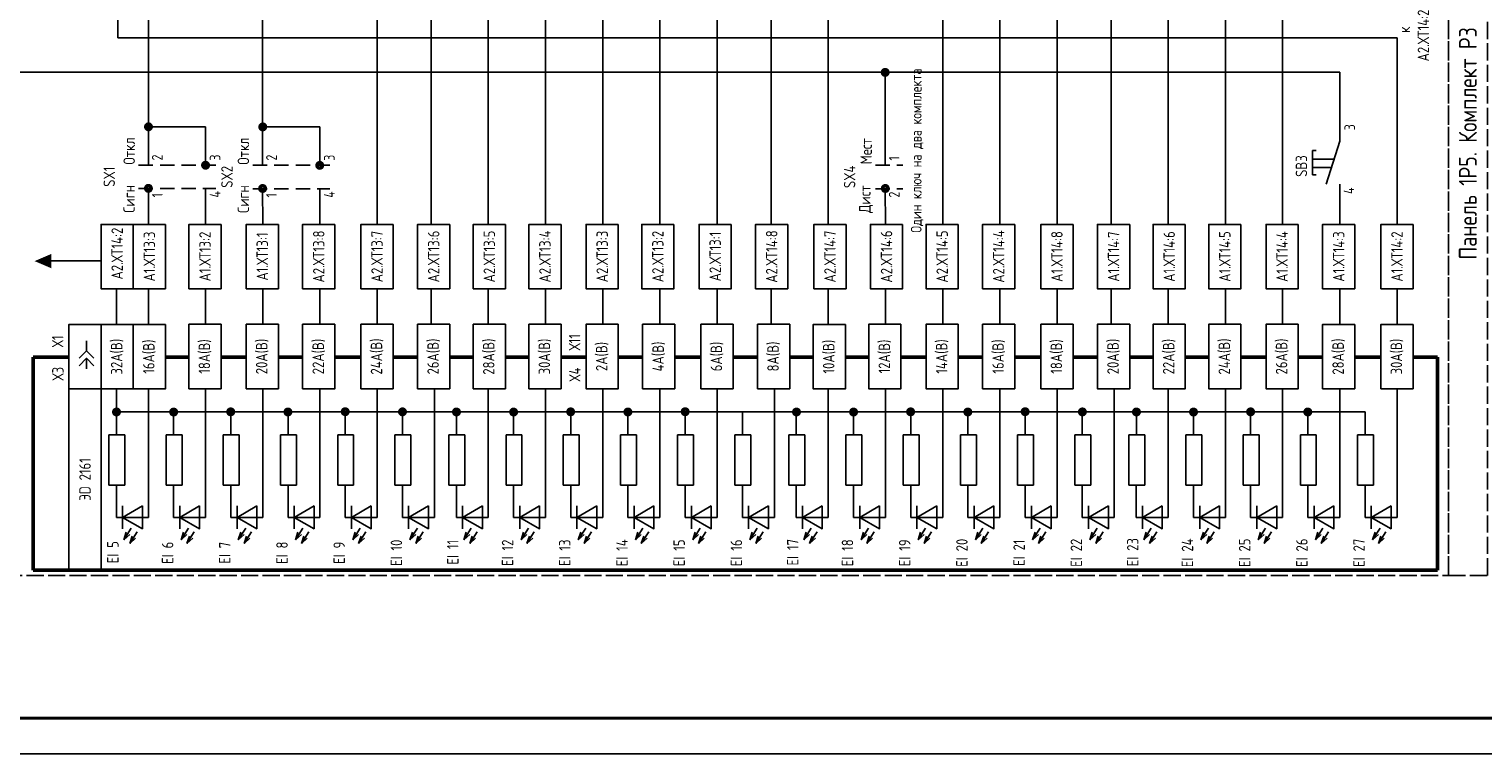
# Model space of a CAD drawing. Header units: millimetres. Extents: x 616 to 6196, y 2487 to 5711.
# Tile 15 of 46: x 2898 to 3102, y 3305 to 3407. Entities that reach past the tile are written whole.
import ezdxf

# ---------------------------------------------------------------- set-up
doc = ezdxf.new("R2010")
doc.units = ezdxf.units.MM
doc.linetypes.add('ACAD_ISO02W100', pattern=[15, 12, -3])
doc.linetypes.add('JIS_02_2.0', pattern=[3, 2, -1])
doc.styles.add('SIMPLEX', font='GOST.ttf', dxfattribs={"height": 5})

msp = doc.modelspace()

# ---------------------------------------------------------------- hatches: boundary and pattern name
h = msp.add_hatch(color=256)
h.dxf.hatch_style = 1
h.paths.add_polyline_path([(2901.36, 3375.25), (2899.02, 3374.25), (2901.36, 3373.25)])

# ---------------------------------------------------------------- linework, layer by layer
for p, q in [((2910.68, 3410), (2910.68, 3405.47)), ((2914.93, 3387.65), (2914.93, 3410)), ((2930.91, 3387.65), (2930.89, 3410)), ((2946.93, 3379.39), (2946.93, 3410)), ((2954.47, 3379.39), (2954.47, 3410)), ((2962.47, 3379.39), (2962.47, 3410)), ((2970.47, 3379.39), (2970.47, 3410)), ((2978.47, 3379.39), (2978.47, 3410)), ((2986.47, 3379.39), (2986.47, 3410)), ((2994.47, 3379.39), (2994.47, 3410)), ((3002.01, 3379.39), (3002.01, 3410)), ((3010.01, 3379.39), (3010.01, 3410)), ((3026.01, 3379.39), (3026.01, 3410)), ((3034.01, 3379.39), (3034.01, 3410)), ((3042.01, 3379.39), (3042.01, 3410)), ((3049.55, 3379.39), (3049.55, 3410)), ((3057.55, 3379.39), (3057.55, 3410)), ((3065.55, 3379.39), (3065.55, 3410)), ((3073.55, 3379.39), (3073.55, 3410)), ((2910.68, 3405.47), (3089.55, 3405.47)), ((3089.55, 3379.39), (3089.55, 3405.47)), ((3081.55, 3400.65), (2834.85, 3400.65)), ((3017.99, 3387.65), (3017.96, 3400.65)), ((3081.55, 3391.02), (3081.55, 3400.65)), ((2922.93, 3393.01), (2914.93, 3393.01)), ((2922.93, 3387.67), (2922.93, 3393.01)), ((2938.9, 3393), (2930.9, 3393)), ((2938.9, 3387.65), (2938.9, 3393)), ((3077.75, 3389.7), (3077.75, 3386.3)), ((3077.75, 3389.7), (3078.25, 3389.7)), ((3081.55, 3391.02), (3079.64, 3385.02)), ((3080.75, 3388.52), (3077.75, 3388.52)), ((3080.37, 3387.33), (3077.75, 3387.33)), ((3077.75, 3386.3), (3078.25, 3386.3)), ((2914.93, 3379.39), (2914.93, 3384.39)), ((2922.93, 3379.39), (2922.93, 3384.39)), ((2930.93, 3379.39), (2930.91, 3384.41)), ((2938.93, 3379.39), (2938.93, 3384.37)), ((3018.01, 3379.39), (3017.99, 3384.41)), ((3081.55, 3379.39), (3081.55, 3385.02)), ((2908.32, 3374.27), (2901.32, 3374.27)), ((2910.46, 3365.4), (2910.46, 3370.39)), ((2914.93, 3365.4), (2914.93, 3370.39)), ((2922.93, 3365.4), (2922.93, 3370.39)), ((2930.93, 3365.4), (2930.93, 3370.39)), ((2938.93, 3365.4), (2938.93, 3370.39)), ((2946.93, 3365.4), (2946.93, 3370.39)), ((2954.47, 3365.4), (2954.47, 3370.39)), ((2962.47, 3365.4), (2962.47, 3370.39)), ((2970.47, 3365.4), (2970.47, 3370.39)), ((2978.47, 3365.4), (2978.47, 3370.39)), ((2986.47, 3365.4), (2986.47, 3370.39)), ((2994.47, 3365.4), (2994.47, 3370.39)), ((3002.01, 3365.4), (3002.01, 3370.39)), ((3010.01, 3365.4), (3010.01, 3370.39)), ((3018.01, 3365.4), (3018.01, 3370.39)), ((3026.01, 3365.4), (3026.01, 3370.39)), ((3034.01, 3365.4), (3034.01, 3370.39)), ((3042.01, 3365.4), (3042.01, 3370.39)), ((3049.55, 3365.4), (3049.55, 3370.39)), ((3057.55, 3365.4), (3057.55, 3370.39)), ((3065.55, 3365.4), (3065.55, 3370.39)), ((3073.55, 3365.4), (3073.55, 3370.39)), ((3081.55, 3365.4), (3081.55, 3370.39)), ((3089.55, 3365.4), (3089.55, 3370.39)), ((2906.29, 3363.11), (2906.29, 3361.69)), ((2906.29, 3359.17), (2906.29, 3360.66)), ((2910.46, 3349.94), (2910.46, 3356.41)), ((2914.93, 3338.42), (2914.93, 3356.41)), ((2922.93, 3338.42), (2922.93, 3356.41)), ((2930.93, 3338.42), (2930.93, 3356.41)), ((2938.93, 3338.42), (2938.93, 3356.41)), ((2946.93, 3338.42), (2946.93, 3356.41)), ((2954.93, 3338.42), (2954.93, 3356.41)), ((2962.47, 3338.42), (2962.47, 3356.41)), ((2970.47, 3338.42), (2970.47, 3356.41)), ((2978.47, 3338.42), (2978.47, 3356.41)), ((2986.47, 3338.42), (2986.47, 3356.41)), ((2994.47, 3338.42), (2994.47, 3356.41)), ((3002.47, 3338.42), (3002.47, 3356.41)), ((3010.01, 3338.42), (3010.01, 3356.41)), ((3018.01, 3338.42), (3018.01, 3356.41)), ((3026.01, 3338.42), (3026.01, 3356.41)), ((3034.01, 3338.42), (3034.01, 3356.41)), ((3042.01, 3338.42), (3042.01, 3356.41)), ((3050.01, 3338.42), (3050.01, 3356.41)), ((3057.55, 3338.42), (3057.55, 3356.41)), ((3065.55, 3338.42), (3065.55, 3356.41)), ((3073.55, 3338.42), (3073.55, 3356.41)), ((3081.55, 3338.42), (3081.55, 3356.4)), ((3089.55, 3338.42), (3089.55, 3356.4)), ((2910.46, 3353.17), (2950.46, 3353.17)), ((2918.46, 3349.94), (2918.46, 3353.17)), ((2926.46, 3349.94), (2926.46, 3353.17)), ((2934.46, 3349.94), (2934.46, 3353.17)), ((2942.46, 3349.94), (2942.46, 3353.17)), ((2950.46, 3349.94), (2950.46, 3353.17)), ((2950.46, 3353.17), (2998, 3353.17)), ((2958.02, 3349.92), (2958.02, 3353.16)), ((2966, 3349.94), (2966, 3353.17)), ((2974, 3349.94), (2974, 3353.17)), ((2982, 3349.94), (2982, 3353.17)), ((2990, 3349.94), (2990, 3353.17)), ((2998, 3349.94), (2998, 3353.17)), ((2998, 3353.17), (3045.54, 3353.17)), ((3005.54, 3349.94), (3005.54, 3353.17)), ((3013.54, 3349.94), (3013.54, 3353.17)), ((3021.54, 3349.94), (3021.54, 3353.17)), ((3029.54, 3349.94), (3029.54, 3353.17)), ((3037.54, 3349.94), (3037.54, 3353.17)), ((3045.54, 3349.94), (3045.54, 3353.17)), ((3045.54, 3353.17), (3085.08, 3353.17)), ((3053.11, 3349.92), (3053.11, 3353.16)), ((3061.08, 3349.94), (3061.08, 3353.17)), ((3069.08, 3349.94), (3069.08, 3353.17)), ((3077.08, 3349.94), (3077.08, 3353.17)), ((3085.08, 3349.94), (3085.08, 3353.17)), ((2911.64, 3349.94), (2909.41, 3349.94)), ((2909.41, 3349.94), (2909.41, 3342.94)), ((2911.64, 3349.94), (2911.64, 3342.94)), ((2919.64, 3349.94), (2917.41, 3349.94)), ((2917.41, 3349.94), (2917.41, 3342.94)), ((2919.64, 3349.94), (2919.64, 3342.94)), ((2927.64, 3349.94), (2925.41, 3349.94)), ((2925.41, 3349.94), (2925.41, 3342.94)), ((2927.64, 3349.94), (2927.64, 3342.94)), ((2935.64, 3349.94), (2933.41, 3349.94)), ((2933.41, 3349.94), (2933.41, 3342.94)), ((2935.64, 3349.94), (2935.64, 3342.94)), ((2943.64, 3349.94), (2941.41, 3349.94)), ((2941.41, 3349.94), (2941.41, 3342.94)), ((2943.64, 3349.94), (2943.64, 3342.94)), ((2951.64, 3349.94), (2949.41, 3349.94)), ((2949.41, 3349.94), (2949.41, 3342.94)), ((2951.64, 3349.94), (2951.64, 3342.94)), ((2959.18, 3349.94), (2956.95, 3349.94)), ((2956.95, 3349.94), (2956.95, 3342.94)), ((2959.18, 3349.94), (2959.18, 3342.94)), ((2967.18, 3349.94), (2964.95, 3349.94)), ((2964.95, 3349.94), (2964.95, 3342.94)), ((2967.18, 3349.94), (2967.18, 3342.94)), ((2975.18, 3349.94), (2972.95, 3349.94)), ((2972.95, 3349.94), (2972.95, 3342.94)), ((2975.18, 3349.94), (2975.18, 3342.94)), ((2983.18, 3349.94), (2980.95, 3349.94)), ((2980.95, 3349.94), (2980.95, 3342.94)), ((2983.18, 3349.94), (2983.18, 3342.94)), ((2991.18, 3349.94), (2988.95, 3349.94)), ((2988.95, 3349.94), (2988.95, 3342.94)), ((2991.18, 3349.94), (2991.18, 3342.94)), ((2999.18, 3349.94), (2996.95, 3349.94)), ((2996.95, 3349.94), (2996.95, 3342.94)), ((2999.18, 3349.94), (2999.18, 3342.94)), ((3006.72, 3349.94), (3004.49, 3349.94)), ((3004.49, 3349.94), (3004.49, 3342.94)), ((3006.72, 3349.94), (3006.72, 3342.94)), ((3014.72, 3349.94), (3012.49, 3349.94)), ((3012.49, 3349.94), (3012.49, 3342.94)), ((3014.72, 3349.94), (3014.72, 3342.94)), ((3022.72, 3349.94), (3020.49, 3349.94)), ((3020.49, 3349.94), (3020.49, 3342.94)), ((3022.72, 3349.94), (3022.72, 3342.94)), ((3030.72, 3349.94), (3028.49, 3349.94)), ((3028.49, 3349.94), (3028.49, 3342.94)), ((3030.72, 3349.94), (3030.72, 3342.94)), ((3038.72, 3349.94), (3036.49, 3349.94)), ((3036.49, 3349.94), (3036.49, 3342.94)), ((3038.72, 3349.94), (3038.72, 3342.94)), ((3046.72, 3349.94), (3044.49, 3349.94)), ((3044.49, 3349.94), (3044.49, 3342.94)), ((3046.72, 3349.94), (3046.72, 3342.94)), ((3054.26, 3349.94), (3052.03, 3349.94)), ((3052.03, 3349.94), (3052.03, 3342.94)), ((3054.26, 3349.94), (3054.26, 3342.94)), ((3062.26, 3349.94), (3060.03, 3349.94)), ((3060.03, 3349.94), (3060.03, 3342.94)), ((3062.26, 3349.94), (3062.26, 3342.94)), ((3070.26, 3349.94), (3068.03, 3349.94)), ((3068.03, 3349.94), (3068.03, 3342.94)), ((3070.26, 3349.94), (3070.26, 3342.94)), ((3078.26, 3349.94), (3076.03, 3349.94)), ((3076.03, 3349.94), (3076.03, 3342.94)), ((3078.26, 3349.94), (3078.26, 3342.94)), ((3086.26, 3349.94), (3084.03, 3349.94)), ((3084.03, 3349.94), (3084.03, 3342.94)), ((3086.26, 3349.94), (3086.26, 3342.94)), ((2911.64, 3342.94), (2909.41, 3342.94)), ((2910.46, 3338.42), (2910.46, 3342.94)), ((2919.64, 3342.94), (2917.41, 3342.94)), ((2918.46, 3338.42), (2918.46, 3342.94)), ((2927.64, 3342.94), (2925.41, 3342.94)), ((2926.46, 3338.42), (2926.46, 3342.94)), ((2935.64, 3342.94), (2933.41, 3342.94)), ((2934.46, 3338.42), (2934.46, 3342.94)), ((2943.64, 3342.94), (2941.41, 3342.94)), ((2942.46, 3338.42), (2942.46, 3342.94)), ((2951.64, 3342.94), (2949.41, 3342.94)), ((2950.46, 3338.42), (2950.46, 3342.94)), ((2959.18, 3342.94), (2956.95, 3342.94)), ((2958, 3338.42), (2958, 3342.94)), ((2967.18, 3342.94), (2964.95, 3342.94)), ((2966, 3338.42), (2966, 3342.94)), ((2975.18, 3342.94), (2972.95, 3342.94)), ((2974, 3338.42), (2974, 3342.94)), ((2983.18, 3342.94), (2980.95, 3342.94)), ((2982, 3338.42), (2982, 3342.94)), ((2991.18, 3342.94), (2988.95, 3342.94)), ((2990, 3338.42), (2990, 3342.94)), ((2999.18, 3342.94), (2996.95, 3342.94)), ((2998, 3338.42), (2998, 3342.94)), ((3006.72, 3342.94), (3004.49, 3342.94)), ((3005.54, 3338.42), (3005.54, 3342.94)), ((3014.72, 3342.94), (3012.49, 3342.94)), ((3013.54, 3338.42), (3013.54, 3342.94)), ((3022.72, 3342.94), (3020.49, 3342.94)), ((3021.54, 3338.42), (3021.54, 3342.94)), ((3030.72, 3342.94), (3028.49, 3342.94)), ((3029.54, 3338.42), (3029.54, 3342.94)), ((3038.72, 3342.94), (3036.49, 3342.94)), ((3037.54, 3338.42), (3037.54, 3342.94)), ((3046.72, 3342.94), (3044.49, 3342.94)), ((3045.54, 3338.42), (3045.54, 3342.94)), ((3054.26, 3342.94), (3052.03, 3342.94)), ((3053.08, 3338.42), (3053.08, 3342.94)), ((3062.26, 3342.94), (3060.03, 3342.94)), ((3061.08, 3338.42), (3061.08, 3342.94)), ((3070.26, 3342.94), (3068.03, 3342.94)), ((3069.08, 3338.42), (3069.08, 3342.94)), ((3078.26, 3342.94), (3076.03, 3342.94)), ((3077.08, 3338.42), (3077.08, 3342.94)), ((3086.26, 3342.94), (3084.03, 3342.94)), ((3085.08, 3338.42), (3085.08, 3342.94)), ((2914.93, 3338.42), (2910.46, 3338.42)), ((2911.33, 3340.02), (2911.33, 3336.82)), ((2922.93, 3338.42), (2918.46, 3338.42)), ((2919.33, 3340.02), (2919.33, 3336.82)), ((2930.93, 3338.42), (2926.46, 3338.42)), ((2927.33, 3340.02), (2927.33, 3336.82)), ((2938.93, 3338.42), (2934.46, 3338.42)), ((2935.33, 3340.02), (2935.33, 3336.82)), ((2946.93, 3338.42), (2942.46, 3338.42)), ((2943.33, 3340.02), (2943.33, 3336.82)), ((2954.93, 3338.42), (2950.46, 3338.42)), ((2951.33, 3340.02), (2951.33, 3336.82)), ((2962.47, 3338.42), (2958, 3338.42)), ((2958.87, 3340.02), (2958.87, 3336.82)), ((2970.47, 3338.42), (2966, 3338.42)), ((2966.87, 3340.02), (2966.87, 3336.82)), ((2978.47, 3338.42), (2974, 3338.42)), ((2974.87, 3340.02), (2974.87, 3336.82)), ((2986.47, 3338.42), (2982, 3338.42)), ((2982.87, 3340.02), (2982.87, 3336.82)), ((2994.47, 3338.42), (2990, 3338.42)), ((2990.87, 3340.02), (2990.87, 3336.82)), ((3002.47, 3338.42), (2998, 3338.42)), ((2998.87, 3340.02), (2998.87, 3336.82)), ((3010.01, 3338.42), (3005.54, 3338.42)), ((3006.41, 3340.02), (3006.41, 3336.82)), ((3018.01, 3338.42), (3013.54, 3338.42)), ((3014.41, 3340.02), (3014.41, 3336.82)), ((3026.01, 3338.42), (3021.54, 3338.42)), ((3022.41, 3340.02), (3022.41, 3336.82)), ((3034.01, 3338.42), (3029.54, 3338.42)), ((3030.41, 3340.02), (3030.41, 3336.82)), ((3042.01, 3338.42), (3037.54, 3338.42)), ((3038.41, 3340.02), (3038.41, 3336.82)), ((3050.01, 3338.42), (3045.54, 3338.42)), ((3046.41, 3340.02), (3046.41, 3336.82)), ((3057.55, 3338.42), (3053.08, 3338.42)), ((3053.95, 3340.02), (3053.95, 3336.82)), ((3065.55, 3338.42), (3061.08, 3338.42)), ((3061.95, 3340.02), (3061.95, 3336.82)), ((3073.55, 3338.42), (3069.08, 3338.42)), ((3069.95, 3340.02), (3069.95, 3336.82)), ((3081.55, 3338.42), (3077.08, 3338.42)), ((3077.95, 3340.02), (3077.95, 3336.82)), ((3089.55, 3338.42), (3085.08, 3338.42)), ((3085.95, 3340.02), (3085.95, 3336.82)), ((3382.9, 3305.35), (2788.9, 3305.35))]:
    msp.add_line(p, q)
at = {"linetype": 'JIS_02_2.0'}
for p, q in [((2913.57, 3387.67), (2924.36, 3387.67)), ((2929.54, 3387.65), (2940.33, 3387.65)), ((3016.62, 3387.65), (3020.46, 3387.65)), ((2913.57, 3384.39), (2924.36, 3384.39)), ((2929.54, 3384.37), (2940.33, 3384.37)), ((3016.62, 3384.37), (3020.46, 3384.37))]:
    msp.add_line(p, q, dxfattribs=at)
at = {"lineweight": 50}
for p, q in [((2903.82, 3360.83), (2898.82, 3360.83)), ((2898.82, 3360.83), (2898.82, 3331.06)), ((2920.6, 3360.83), (2917.32, 3360.83)), ((2928.61, 3360.83), (2925.1, 3360.83)), ((2936.51, 3360.83), (2933.11, 3360.83)), ((2944.66, 3360.83), (2941.01, 3360.83)), ((2952.58, 3360.83), (2949.16, 3360.83)), ((2960.36, 3360.83), (2957.08, 3360.83)), ((2968.14, 3360.83), (2964.86, 3360.83)), ((2976.15, 3360.83), (2972.64, 3360.83)), ((2984.05, 3360.83), (2980.65, 3360.83)), ((2992.2, 3360.83), (2988.55, 3360.83)), ((3000.12, 3360.83), (2996.7, 3360.83)), ((3007.9, 3360.83), (3004.62, 3360.83)), ((3015.68, 3360.83), (3012.4, 3360.83)), ((3023.69, 3360.83), (3020.18, 3360.83)), ((3031.59, 3360.83), (3028.19, 3360.83)), ((3039.74, 3360.83), (3036.09, 3360.83)), ((3047.66, 3360.83), (3044.24, 3360.83)), ((3055.44, 3360.83), (3052.16, 3360.83)), ((3063.22, 3360.83), (3059.94, 3360.83)), ((3071.23, 3360.83), (3067.72, 3360.83)), ((3079.14, 3360.83), (3075.73, 3360.83)), ((3087.29, 3360.83), (3083.64, 3360.83)), ((3095.2, 3360.83), (3091.79, 3360.83)), ((3095.2, 3331.06), (3095.2, 3360.83)), ((2898.82, 3331.06), (3095.2, 3331.06))]:
    msp.add_line(p, q, dxfattribs=at)
at = {"linetype": 'Continuous'}
for p, q in [((2912.54, 3336.9), (2911.51, 3335.28)), ((2911.51, 3335.28), (2911.85, 3336.33)), ((2913.36, 3336.38), (2912.33, 3334.76)), ((2920.54, 3336.9), (2919.51, 3335.28)), ((2919.51, 3335.28), (2919.85, 3336.33)), ((2921.36, 3336.38), (2920.33, 3334.76)), ((2928.54, 3336.9), (2927.51, 3335.28)), ((2927.51, 3335.28), (2927.85, 3336.33)), ((2929.36, 3336.38), (2928.33, 3334.76)), ((2936.54, 3336.89), (2935.51, 3335.28)), ((2935.51, 3335.28), (2935.85, 3336.33)), ((2937.36, 3336.38), (2936.33, 3334.76)), ((2944.54, 3336.89), (2943.51, 3335.28)), ((2943.51, 3335.28), (2943.85, 3336.33)), ((2945.36, 3336.38), (2944.33, 3334.76)), ((2952.55, 3336.9), (2951.51, 3335.28)), ((2951.51, 3335.28), (2951.85, 3336.33)), ((2953.36, 3336.38), (2952.33, 3334.76)), ((2960.09, 3336.9), (2959.05, 3335.28)), ((2959.05, 3335.28), (2959.39, 3336.33)), ((2960.9, 3336.38), (2959.87, 3334.76)), ((2968.09, 3336.9), (2967.05, 3335.28)), ((2967.05, 3335.28), (2967.39, 3336.33)), ((2968.9, 3336.38), (2967.87, 3334.76)), ((2976.09, 3336.9), (2975.05, 3335.28)), ((2975.05, 3335.28), (2975.39, 3336.33)), ((2976.9, 3336.38), (2975.87, 3334.76)), ((2984.09, 3336.89), (2983.05, 3335.27)), ((2983.05, 3335.27), (2983.39, 3336.33)), ((2984.9, 3336.38), (2983.87, 3334.76)), ((2992.09, 3336.89), (2991.05, 3335.27)), ((2991.05, 3335.27), (2991.39, 3336.33)), ((2992.9, 3336.38), (2991.87, 3334.76)), ((3000.09, 3336.89), (2999.05, 3335.28)), ((2999.05, 3335.28), (2999.39, 3336.33)), ((3000.9, 3336.38), (2999.87, 3334.76)), ((3007.63, 3336.9), (3006.59, 3335.28)), ((3006.59, 3335.28), (3006.93, 3336.33)), ((3008.44, 3336.38), (3007.41, 3334.76)), ((3015.63, 3336.9), (3014.59, 3335.28)), ((3014.59, 3335.28), (3014.93, 3336.33)), ((3016.44, 3336.38), (3015.41, 3334.76)), ((3023.63, 3336.9), (3022.59, 3335.28)), ((3022.59, 3335.28), (3022.93, 3336.33)), ((3024.44, 3336.38), (3023.41, 3334.76)), ((3031.63, 3336.89), (3030.59, 3335.27)), ((3030.59, 3335.27), (3030.93, 3336.33)), ((3032.44, 3336.38), (3031.41, 3334.76)), ((3039.63, 3336.89), (3038.59, 3335.27)), ((3038.59, 3335.27), (3038.93, 3336.33)), ((3040.44, 3336.38), (3039.41, 3334.76)), ((3047.63, 3336.89), (3046.59, 3335.28)), ((3046.59, 3335.28), (3046.93, 3336.33)), ((3048.44, 3336.38), (3047.41, 3334.76)), ((3055.17, 3336.89), (3054.13, 3335.28)), ((3054.13, 3335.28), (3054.47, 3336.33)), ((3055.98, 3336.38), (3054.95, 3334.76)), ((3063.17, 3336.89), (3062.13, 3335.28)), ((3062.13, 3335.28), (3062.47, 3336.33)), ((3063.98, 3336.38), (3062.95, 3334.76)), ((3071.17, 3336.89), (3070.13, 3335.28)), ((3070.13, 3335.28), (3070.47, 3336.33)), ((3071.98, 3336.38), (3070.95, 3334.76)), ((3079.17, 3336.89), (3078.14, 3335.27)), ((3078.14, 3335.27), (3078.48, 3336.33)), ((3079.98, 3336.38), (3078.95, 3334.76)), ((3087.17, 3336.89), (3086.14, 3335.27)), ((3086.14, 3335.27), (3086.48, 3336.33)), ((3087.98, 3336.38), (3086.95, 3334.76)), ((2911.51, 3335.28), (2912.33, 3336.03)), ((2912.33, 3334.76), (2912.67, 3335.81)), ((2912.33, 3334.76), (2913.14, 3335.51)), ((2919.51, 3335.28), (2920.33, 3336.03)), ((2920.33, 3334.76), (2920.67, 3335.81)), ((2920.33, 3334.76), (2921.14, 3335.51)), ((2927.51, 3335.28), (2928.33, 3336.03)), ((2928.33, 3334.76), (2928.67, 3335.81)), ((2928.33, 3334.76), (2929.14, 3335.51)), ((2935.51, 3335.28), (2936.33, 3336.03)), ((2936.33, 3334.76), (2936.67, 3335.81)), ((2936.33, 3334.76), (2937.14, 3335.51)), ((2943.51, 3335.28), (2944.33, 3336.03)), ((2944.33, 3334.76), (2944.67, 3335.81)), ((2944.33, 3334.76), (2945.14, 3335.51)), ((2951.51, 3335.28), (2952.33, 3336.03)), ((2952.33, 3334.76), (2952.67, 3335.81)), ((2952.33, 3334.76), (2953.14, 3335.51)), ((2959.05, 3335.28), (2959.87, 3336.03)), ((2959.87, 3334.76), (2960.21, 3335.81)), ((2959.87, 3334.76), (2960.68, 3335.51)), ((2967.05, 3335.28), (2967.87, 3336.03)), ((2967.87, 3334.76), (2968.21, 3335.81)), ((2967.87, 3334.76), (2968.68, 3335.51)), ((2975.05, 3335.28), (2975.87, 3336.03)), ((2975.87, 3334.76), (2976.21, 3335.81)), ((2975.87, 3334.76), (2976.68, 3335.51)), ((2983.05, 3335.27), (2983.87, 3336.03)), ((2983.87, 3334.76), (2984.21, 3335.81)), ((2983.87, 3334.76), (2984.68, 3335.51)), ((2991.05, 3335.27), (2991.87, 3336.03)), ((2991.87, 3334.76), (2992.21, 3335.81)), ((2991.87, 3334.76), (2992.68, 3335.51)), ((2999.05, 3335.28), (2999.87, 3336.03)), ((2999.87, 3334.76), (3000.21, 3335.81)), ((2999.87, 3334.76), (3000.68, 3335.51)), ((3006.59, 3335.28), (3007.41, 3336.03)), ((3007.41, 3334.76), (3007.75, 3335.81)), ((3007.41, 3334.76), (3008.22, 3335.51)), ((3014.59, 3335.28), (3015.41, 3336.03)), ((3015.41, 3334.76), (3015.75, 3335.81)), ((3015.41, 3334.76), (3016.22, 3335.51)), ((3022.59, 3335.28), (3023.41, 3336.03)), ((3023.41, 3334.76), (3023.75, 3335.81)), ((3023.41, 3334.76), (3024.22, 3335.51)), ((3030.59, 3335.27), (3031.41, 3336.03)), ((3031.41, 3334.76), (3031.75, 3335.81)), ((3031.41, 3334.76), (3032.22, 3335.51)), ((3038.59, 3335.27), (3039.41, 3336.03)), ((3039.41, 3334.76), (3039.75, 3335.81)), ((3039.41, 3334.76), (3040.22, 3335.51)), ((3046.59, 3335.28), (3047.41, 3336.03)), ((3047.41, 3334.76), (3047.75, 3335.81)), ((3047.41, 3334.76), (3048.22, 3335.51)), ((3054.13, 3335.28), (3054.95, 3336.03)), ((3054.95, 3334.76), (3055.29, 3335.81)), ((3054.95, 3334.76), (3055.76, 3335.51)), ((3062.13, 3335.28), (3062.95, 3336.03)), ((3062.95, 3334.76), (3063.29, 3335.81)), ((3062.95, 3334.76), (3063.76, 3335.51)), ((3070.13, 3335.28), (3070.95, 3336.03)), ((3070.95, 3334.76), (3071.29, 3335.81)), ((3070.95, 3334.76), (3071.76, 3335.51)), ((3078.14, 3335.27), (3078.95, 3336.03)), ((3078.95, 3334.76), (3079.29, 3335.81)), ((3078.95, 3334.76), (3079.76, 3335.51)), ((3086.14, 3335.27), (3086.95, 3336.03)), ((3086.95, 3334.76), (3087.29, 3335.81)), ((3086.95, 3334.76), (3087.76, 3335.51))]:
    msp.add_line(p, q, dxfattribs=at)
at = {"lineweight": 40}
msp.add_line((3377.9, 3310.35), (2808.9, 3310.35), dxfattribs=at)
at = {"color": 32, "linetype": 'ACAD_ISO02W100', "ltscale": 0.2, "true_color": 0xcd6928}
for points in [[(2828.31, 3462), (2825.9, 3462), (2825.9, 3330.3), (3096.74, 3330.3), (3096.74, 3462), (2828.31, 3462)], [(3096.74, 3462), (3096.74, 3462), (3096.74, 3330.3), (3102.18, 3330.3), (3102.18, 3462), (3096.74, 3462)]]:
    msp.add_lwpolyline(points, dxfattribs=at)
at = {"const_width": 0.5}
for points in [[(3017.97, 3401.01, -1), (3017.97, 3400.26, -1)], [(2914.95, 3393.4, -1), (2914.95, 3392.65, -1)], [(2930.93, 3393.39, -1), (2930.93, 3392.64, -1)], [(2922.93, 3388.03, -1), (2922.93, 3387.28, -1)], [(2938.9, 3388.01, -1), (2938.9, 3387.26, -1)], [(2914.94, 3384.8, -1), (2914.94, 3384.05, -1)], [(2930.91, 3384.78, -1), (2930.91, 3384.03, -1)], [(3017.99, 3384.78, -1), (3017.99, 3384.03, -1)], [(2910.48, 3353.53, -1), (2910.48, 3352.78, -1)], [(2918.47, 3353.52, -1), (2918.47, 3352.77, -1)], [(2926.45, 3353.55, -1), (2926.45, 3352.8, -1)], [(2934.45, 3353.53, -1), (2934.45, 3352.78, -1)], [(2942.46, 3353.57, -1), (2942.46, 3352.82, -1)], [(2950.47, 3353.55, -1), (2950.47, 3352.8, -1)], [(2958.02, 3353.53, -1), (2958.02, 3352.78, -1)], [(2966.01, 3353.52, -1), (2966.01, 3352.77, -1)], [(2973.99, 3353.55, -1), (2973.99, 3352.8, -1)], [(2981.99, 3353.53, -1), (2981.99, 3352.78, -1)], [(2990, 3353.57, -1), (2990, 3352.82, -1)], [(3005.57, 3353.53, -1), (3005.57, 3352.78, -1)], [(3013.55, 3353.52, -1), (3013.55, 3352.77, -1)], [(3021.53, 3353.55, -1), (3021.53, 3352.8, -1)], [(3029.53, 3353.53, -1), (3029.53, 3352.78, -1)], [(3037.54, 3353.57, -1), (3037.54, 3352.82, -1)], [(3045.55, 3353.54, -1), (3045.55, 3352.79, -1)], [(3053.11, 3353.53, -1), (3053.11, 3352.78, -1)], [(3061.09, 3353.52, -1), (3061.09, 3352.77, -1)], [(3069.07, 3353.55, -1), (3069.07, 3352.8, -1)], [(3077.07, 3353.53, -1), (3077.07, 3352.78, -1)]]:
    msp.add_lwpolyline(points, format="xyb", close=True, dxfattribs=at)
for points in [[(2912.82, 3379.39), (2912.82, 3370.39), (2908.32, 3370.39), (2908.32, 3379.39)], [(2917.32, 3379.39), (2917.32, 3370.39), (2912.82, 3370.39), (2912.82, 3379.39)], [(2925.1, 3379.39), (2925.1, 3370.39), (2920.6, 3370.39), (2920.6, 3379.39)], [(2933.11, 3379.39), (2933.11, 3370.39), (2928.61, 3370.39), (2928.61, 3379.39)], [(2941.01, 3379.39), (2941.01, 3370.39), (2936.51, 3370.39), (2936.51, 3379.39)], [(2949.16, 3379.39), (2949.16, 3370.39), (2944.66, 3370.39), (2944.66, 3379.39)], [(2957.08, 3379.39), (2957.08, 3370.39), (2952.58, 3370.39), (2952.58, 3379.39)], [(2964.86, 3379.39), (2964.86, 3370.39), (2960.36, 3370.39), (2960.36, 3379.39)], [(2972.64, 3379.39), (2972.64, 3370.39), (2968.14, 3370.39), (2968.14, 3379.39)], [(2980.65, 3379.39), (2980.65, 3370.39), (2976.15, 3370.39), (2976.15, 3379.39)], [(2988.43, 3379.39), (2988.43, 3370.39), (2983.93, 3370.39), (2983.93, 3379.39)], [(2996.45, 3379.39), (2996.45, 3370.39), (2991.95, 3370.39), (2991.95, 3379.39)], [(3004.35, 3379.39), (3004.35, 3370.39), (2999.85, 3370.39), (2999.85, 3379.39)], [(3012.5, 3379.39), (3012.5, 3370.39), (3008, 3370.39), (3008, 3379.39)], [(3020.41, 3379.39), (3020.41, 3370.39), (3015.91, 3370.39), (3015.91, 3379.39)], [(3028.19, 3379.39), (3028.19, 3370.39), (3023.69, 3370.39), (3023.69, 3379.39)], [(3036.09, 3379.39), (3036.09, 3370.39), (3031.59, 3370.39), (3031.59, 3379.39)], [(3044.24, 3379.39), (3044.24, 3370.39), (3039.74, 3370.39), (3039.74, 3379.39)], [(3052.16, 3379.39), (3052.16, 3370.39), (3047.66, 3370.39), (3047.66, 3379.39)], [(3059.94, 3379.39), (3059.94, 3370.39), (3055.44, 3370.39), (3055.44, 3379.39)], [(3067.72, 3379.39), (3067.72, 3370.39), (3063.22, 3370.39), (3063.22, 3379.39)], [(3075.73, 3379.39), (3075.73, 3370.39), (3071.23, 3370.39), (3071.23, 3379.39)], [(3083.64, 3379.39), (3083.64, 3370.39), (3079.14, 3370.39), (3079.14, 3379.39)], [(3091.79, 3379.39), (3091.79, 3370.39), (3087.29, 3370.39), (3087.29, 3379.39)], [(2908.32, 3365.39), (2908.32, 3356.39), (2903.82, 3356.39), (2903.82, 3365.39)], [(2912.82, 3365.39), (2912.82, 3356.39), (2908.32, 3356.39), (2908.32, 3365.39)], [(2917.32, 3365.39), (2917.32, 3356.39), (2912.82, 3356.39), (2912.82, 3365.39)], [(2925.1, 3365.41), (2925.1, 3356.41), (2920.6, 3356.41), (2920.6, 3365.41)], [(2933.11, 3365.41), (2933.11, 3356.41), (2928.61, 3356.41), (2928.61, 3365.41)], [(2941.01, 3365.41), (2941.01, 3356.41), (2936.51, 3356.41), (2936.51, 3365.41)], [(2949.16, 3365.41), (2949.16, 3356.41), (2944.66, 3356.41), (2944.66, 3365.41)], [(2957.08, 3365.41), (2957.08, 3356.41), (2952.58, 3356.41), (2952.58, 3365.41)], [(2964.86, 3365.41), (2964.86, 3356.41), (2960.36, 3356.41), (2960.36, 3365.41)], [(2972.64, 3365.41), (2972.64, 3356.41), (2968.14, 3356.41), (2968.14, 3365.41)], [(2980.65, 3365.41), (2980.65, 3356.41), (2976.15, 3356.41), (2976.15, 3365.41)], [(2988.55, 3365.41), (2988.55, 3356.41), (2984.05, 3356.41), (2984.05, 3365.41)], [(2996.7, 3365.41), (2996.7, 3356.41), (2992.2, 3356.41), (2992.2, 3365.41)], [(3004.62, 3365.41), (3004.62, 3356.41), (3000.12, 3356.41), (3000.12, 3365.41)], [(3012.4, 3365.39), (3012.4, 3356.39), (3007.9, 3356.39), (3007.9, 3365.39)], [(3020.18, 3365.41), (3020.18, 3356.41), (3015.68, 3356.41), (3015.68, 3365.41)], [(3028.19, 3365.41), (3028.19, 3356.41), (3023.69, 3356.41), (3023.69, 3365.41)], [(3036.09, 3365.41), (3036.09, 3356.41), (3031.59, 3356.41), (3031.59, 3365.41)], [(3044.24, 3365.41), (3044.24, 3356.41), (3039.74, 3356.41), (3039.74, 3365.41)], [(3052.16, 3365.41), (3052.16, 3356.41), (3047.66, 3356.41), (3047.66, 3365.41)], [(3059.94, 3365.41), (3059.94, 3356.41), (3055.44, 3356.41), (3055.44, 3365.41)], [(3067.72, 3365.41), (3067.72, 3356.41), (3063.22, 3356.41), (3063.22, 3365.41)], [(3075.73, 3365.41), (3075.73, 3356.41), (3071.23, 3356.41), (3071.23, 3365.41)], [(3083.64, 3365.4), (3083.64, 3356.4), (3079.14, 3356.4), (3079.14, 3365.4)], [(3091.79, 3365.4), (3091.79, 3356.4), (3087.29, 3356.4), (3087.29, 3365.4)], [(2908.32, 3356.39), (2908.32, 3331.06), (2903.82, 3331.06), (2903.82, 3356.39)], [(2914.1, 3340.02), (2914.1, 3336.82), (2911.33, 3338.42)], [(2922.1, 3340.02), (2922.1, 3336.82), (2919.33, 3338.42)], [(2930.1, 3340.02), (2930.1, 3336.82), (2927.33, 3338.42)], [(2938.1, 3340.02), (2938.1, 3336.82), (2935.33, 3338.42)], [(2946.1, 3340.02), (2946.1, 3336.82), (2943.33, 3338.42)], [(2954.1, 3340.02), (2954.1, 3336.82), (2951.33, 3338.42)], [(2961.64, 3340.02), (2961.64, 3336.82), (2958.87, 3338.42)], [(2969.64, 3340.02), (2969.64, 3336.82), (2966.87, 3338.42)], [(2977.64, 3340.02), (2977.64, 3336.82), (2974.87, 3338.42)], [(2985.64, 3340.02), (2985.64, 3336.82), (2982.87, 3338.42)], [(2993.64, 3340.02), (2993.64, 3336.82), (2990.87, 3338.42)], [(3001.64, 3340.02), (3001.64, 3336.82), (2998.87, 3338.42)], [(3009.18, 3340.02), (3009.18, 3336.82), (3006.41, 3338.42)], [(3017.18, 3340.02), (3017.18, 3336.82), (3014.41, 3338.42)], [(3025.18, 3340.02), (3025.18, 3336.82), (3022.41, 3338.42)], [(3033.18, 3340.02), (3033.18, 3336.82), (3030.41, 3338.42)], [(3041.18, 3340.02), (3041.18, 3336.82), (3038.41, 3338.42)], [(3049.18, 3340.02), (3049.18, 3336.82), (3046.41, 3338.42)], [(3056.72, 3340.02), (3056.72, 3336.82), (3053.95, 3338.42)], [(3064.72, 3340.02), (3064.72, 3336.82), (3061.95, 3338.42)], [(3072.72, 3340.02), (3072.72, 3336.82), (3069.95, 3338.42)], [(3080.72, 3340.02), (3080.72, 3336.82), (3077.95, 3338.42)], [(3088.72, 3340.02), (3088.72, 3336.82), (3085.95, 3338.42)]]:
    msp.add_lwpolyline(points, close=True)
for points in [[(2905.26, 3360.66), (2906.29, 3361.69), (2907.32, 3360.66)], [(2905.26, 3359.63), (2906.29, 3360.66), (2907.32, 3359.63)]]:
    msp.add_lwpolyline(points)

# ---------------------------------------------------------------- texts
at = {"rotation": 90, "style": 'SIMPLEX'}
for s, insert, char_height, width, attachment_point in [('Панель 1Р5. Комплект РЗ №2 23Т', (3099.46, 3396.15), 2.5, 131.7047, 5), ('  к А2.ХТ14:2', (3091.9, 3405.79), 1.6, 9, 5), ('Один ключ на два комплекта', (3022.43, 3378.22), 1.5, 24.2311, 4), ('3', (3082.94, 3392.54), 1.5, 5.832, 4), ('Откл', (2912.25, 3389.64), 1.6, 3.4878, 5), ('Откл', (2928.22, 3389.62), 1.6, 3.4878, 5), ('Мест', (3015.31, 3389.62), 1.6, 3.4878, 5), ('2', (2916.18, 3388.32), 1.5, 5.832, 4), ('3', (2924.27, 3388.3), 1.5, 5.832, 4), ('2', (2932.15, 3388.31), 1.5, 5.832, 4), ('3', (2940.24, 3388.28), 1.5, 5.832, 4), ('1', (3019.23, 3388.31), 1.5, 5.832, 4), ('SB3', (3076.18, 3387.54), 1.6, 9, 5), ('SX1', (2909.46, 3386.05), 1.6, 5.202, 5), ('SX2', (2925.92, 3386.03), 1.6, 5.202, 5), ('SX4', (3013, 3386.03), 1.6, 5.202, 5), ('Сигн', (2912.24, 3382.94), 1.6, 9, 5), ('Сигн', (2928.21, 3382.92), 1.6, 9, 5), ('Дист', (3015.29, 3382.92), 1.6, 9, 5), ('1', (2916.18, 3383.16), 1.5, 5.832, 4), ('4', (2924.27, 3383.14), 1.5, 5.832, 4), ('1', (2932.15, 3383.14), 1.5, 5.832, 4), ('4', (2940.24, 3383.12), 1.5, 5.832, 4), ('2', (3019.23, 3383.14), 1.5, 5.832, 4), ('4', (3082.81, 3383.64), 1.5, 5.832, 4), (' А2.ХТ14:2', (2910.57, 3374.89), 1.6, 9, 5), ('А1.ХТ13:3', (2915.07, 3374.89), 1.6, 9, 5), ('А1.ХТ13:2', (2922.85, 3374.89), 1.6, 9, 5), ('А1.ХТ13:1', (2930.86, 3374.89), 1.6, 9, 5), ('А2.ХТ13:8', (2938.76, 3374.89), 1.6, 9, 5), ('А2.ХТ13:7', (2946.91, 3374.89), 1.6, 9, 5), ('А2.ХТ13:6', (2954.83, 3374.89), 1.6, 9, 5), ('А2.ХТ13:5', (2962.61, 3374.89), 1.6, 9, 5), ('А2.ХТ13:4', (2970.39, 3374.89), 1.6, 9, 5), ('А2.ХТ13:3', (2978.4, 3374.89), 1.6, 9, 5), ('А2.ХТ13:2', (2986.18, 3374.89), 1.6, 9, 5), ('А2.ХТ13:1', (2994.2, 3374.89), 1.6, 9, 5), ('А2.ХТ14:8', (3002.1, 3374.89), 1.6, 9, 5), ('А2.ХТ14:7', (3010.25, 3374.89), 1.6, 9, 5), ('А2.ХТ14:6', (3018.16, 3374.89), 1.6, 9, 5), ('А2.ХТ14:5', (3025.94, 3374.89), 1.6, 9, 5), ('А2.ХТ14:4', (3033.84, 3374.89), 1.6, 9, 5), ('А1.ХТ14:8', (3041.99, 3374.89), 1.6, 9, 5), ('А1.ХТ14:7', (3049.91, 3374.89), 1.6, 9, 5), ('А1.ХТ14:6', (3057.69, 3374.89), 1.6, 9, 5), ('А1.ХТ14:5', (3065.47, 3374.89), 1.6, 9, 5), ('А1.ХТ14:4', (3073.48, 3374.89), 1.6, 9, 5), ('А1.ХТ14:3', (3081.39, 3374.89), 1.6, 9, 5), ('А1.ХТ14:2', (3089.54, 3374.89), 1.6, 9, 5), ('32A(B)', (2910.57, 3360.89), 1.6, 9, 5), ('16А(В)', (2915.07, 3360.89), 1.6, 9, 5), ('18А(В)', (2922.85, 3360.91), 1.6, 9, 5), ('20А(В)', (2930.86, 3360.91), 1.6, 9, 5), ('22А(В)', (2938.76, 3360.91), 1.6, 9, 5), ('24А(В)', (2946.91, 3360.91), 1.6, 9, 5), ('26А(В)', (2954.83, 3360.91), 1.6, 9, 5), ('28А(В)', (2962.61, 3360.89), 1.6, 9, 5), ('30А(В)', (2970.39, 3360.91), 1.6, 9, 5), ('2А(В)', (2978.4, 3360.91), 1.6, 9, 5), ('4А(В)', (2986.3, 3360.91), 1.6, 9, 5), ('6А(В)', (2994.45, 3360.91), 1.6, 9, 5), ('8А(В)', (3002.37, 3360.91), 1.6, 9, 5), ('10А(В)', (3010.15, 3360.89), 1.6, 9, 5), ('12А(В)', (3017.93, 3360.91), 1.6, 9, 5), ('14А(В)', (3025.94, 3360.91), 1.6, 9, 5), ('16А(В)', (3033.84, 3360.91), 1.6, 9, 5), ('18А(В)', (3041.99, 3360.91), 1.6, 9, 5), ('20А(В)', (3049.91, 3360.91), 1.6, 9, 5), ('22А(В)', (3057.69, 3360.89), 1.6, 9, 5), ('24А(В)', (3065.47, 3360.91), 1.6, 9, 5), ('26А(В)', (3073.48, 3360.91), 1.6, 9, 5), ('28А(В)', (3081.39, 3360.9), 1.6, 9, 5), ('30А(В)', (3089.54, 3360.9), 1.6, 9, 5), ('ЭD 2161', (2906.07, 3343.72), 1.6, 25.3305, 5), ('EI 5', (2909.97, 3333.55), 1.6, 9, 5), ('EI 6', (2917.62, 3333.47), 1.6, 9, 5), ('EI 7', (2925.62, 3333.47), 1.6, 9, 5), ('EI 8', (2933.62, 3333.47), 1.6, 9, 5), ('EI 9', (2941.62, 3333.47), 1.6, 9, 5), ('EI 10', (2949.62, 3333.47), 1.6, 9, 5), ('EI 11', (2957.51, 3333.55), 1.6, 9, 5), ('EI 12', (2965.16, 3333.47), 1.6, 9, 5), ('EI 13', (2973.16, 3333.47), 1.6, 9, 5), ('EI 14', (2981.16, 3333.47), 1.6, 9, 5), ('EI 15', (2989.16, 3333.47), 1.6, 9, 5), ('EI 16', (2997.16, 3333.47), 1.6, 9, 5), ('EI 17', (3005.05, 3333.55), 1.6, 9, 5), ('EI 18', (3012.7, 3333.47), 1.6, 9, 5), ('EI 19', (3020.7, 3333.47), 1.6, 9, 5), ('EI 20', (3028.7, 3333.47), 1.6, 9, 5), ('EI 21', (3036.7, 3333.47), 1.6, 9, 5), ('EI 22', (3044.7, 3333.47), 1.6, 9, 5), ('EI 23', (3052.59, 3333.55), 1.6, 9, 5), ('EI 24', (3060.24, 3333.47), 1.6, 9, 5), ('EI 25', (3068.24, 3333.47), 1.6, 9, 5), ('EI 26', (3076.24, 3333.47), 1.6, 9, 5), ('EI 27', (3084.24, 3333.47), 1.6, 9, 5)]:
    msp.add_mtext(s, dxfattribs=dict(at, insert=insert, char_height=char_height, width=width, attachment_point=attachment_point))
at = {"color": 7, "char_height": 1.6, "attachment_point": 5, "rotation": 90, "style": 'SIMPLEX'}
for s, insert, width in [('Х1', (2902.26, 3363.03), 5.1651), ('Х11', (2974.54, 3362.91), 5.1651), ('Х3', (2902.28, 3358.51), 3.5036), ('Х4', (2974.57, 3358.39), 3.5036)]:
    msp.add_mtext(s, dxfattribs=dict(at, insert=insert, width=width))

doc.saveas('drawing.dxf')
